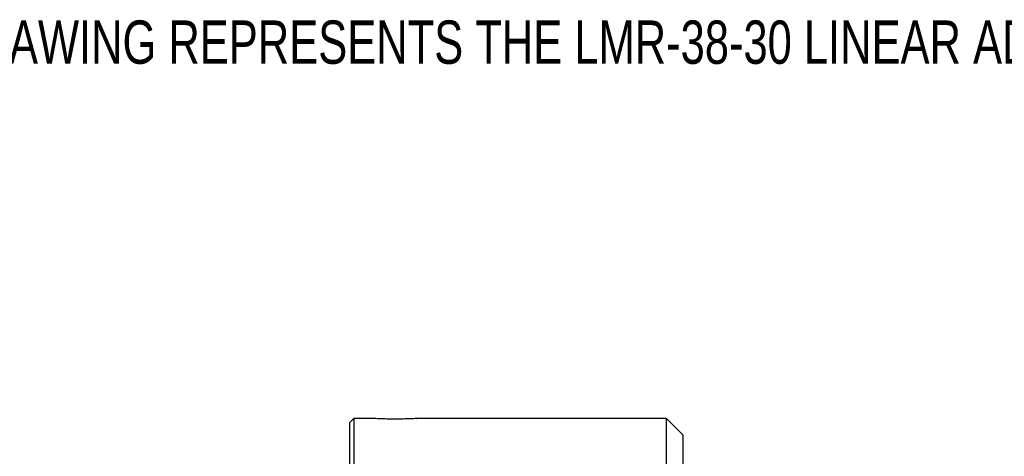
# Model space of a CAD drawing. Header units: inches. Extents: x 0.9 to 16, y 4.3 to 9.2.
# Tile 46 of 55: x 4.7 to 8.5, y 7.5 to 9.2. Entities that reach past the tile are written whole.
import ezdxf

# ---------------------------------------------------------------- set-up
doc = ezdxf.new("R2010")
doc.units = ezdxf.units.IN
doc.header["$MEASUREMENT"] = 0
doc.layers.add('FORMAT', color=7, linetype='Continuous')
doc.styles.add('SLDTEXTSTYLE0', font='TXT', dxfattribs={"width": 0.75})

msp = doc.modelspace()

# ---------------------------------------------------------------- linework, layer by layer
at = {"color": 7, "linetype": 'Continuous', "lineweight": 25}
for p, q in [((5.9686, 7.6924), (5.9536, 7.6774)), ((6.0492, 7.6924), (5.9686, 7.6924)), ((5.9686, 7.6924), (5.9686, 4.3174)), ((7.1711, 7.6924), (6.209, 7.6924)), ((7.2336, 7.6299), (7.1711, 7.6924)), ((7.1711, 6.0049), (7.1711, 7.6924)), ((5.9536, 4.3324), (5.9536, 7.6774)), ((7.2336, 7.6299), (7.2336, 6.0049))]:
    msp.add_line(p, q, dxfattribs=at)
for points, knots in [([(6.1286, 7.6905), (6.1196, 7.6905), (6.1015, 7.6906), (6.0774, 7.6912), (6.0593, 7.6919), (6.0491, 7.6924), (6.0492, 7.6924), (6.0492, 7.6924)], [0, 0, 0, 0, 0.214672, 0.429337, 0.644156, 0.859076, 1, 1, 1, 1]), ([(6.209, 7.6924), (6.2091, 7.6924), (6.2106, 7.6925), (6.2052, 7.6922), (6.1925, 7.6917), (6.1715, 7.691), (6.1491, 7.6905), (6.1344, 7.6905), (6.1286, 7.6905)], [0, 0, 0, 0, 0.005814, 0.220259, 0.434704, 0.649361, 0.864111, 1, 1, 1, 1])]:
    msp.add_open_spline(points, degree=3, knots=knots, dxfattribs=at)

# ---------------------------------------------------------------- texts
at = {"layer": 'FORMAT', "color": 7, "insert": (3.9746, 9.2232), "char_height": 0.166667, "attachment_point": 1, "style": 'SLDTEXTSTYLE0'}
msp.add_mtext('THIS DRAWING REPRESENTS THE LMR-38-30 LINEAR ADJUSTABLE ROTARY MOUNT', dxfattribs=at)

doc.saveas('drawing.dxf')
